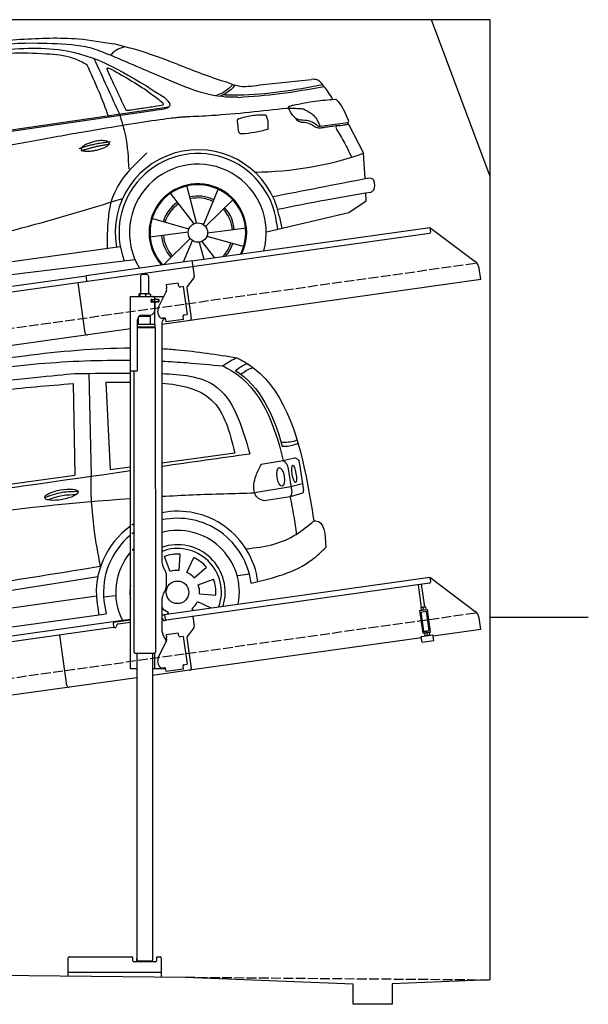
# Model space of a CAD drawing. Extents: x 524 to 6324, y 265 to 5290.
# Tile 3 of 3: x 3424 to 6324, y 265 to 5290. Entities that reach past the tile are written whole.
import ezdxf

# ---------------------------------------------------------------- set-up
doc = ezdxf.new("R2010")
doc.units = 0
doc.header["$LTSCALE"] = 10
doc.header["$MEASUREMENT"] = 0
doc.linetypes.add('GEN3', pattern=[6.25, 5, -1.25])
doc.layers.get('0').update_dxf_attribs({"linetype": 'CONTINUOUS'})
for name, color, linetype in [('3', 6, 'GEN3'), ('CAR', 1, 'CONTINUOUS'), ('SICHTBARE_KANTEN_DIN_', 7, 'CONTINUOUS')]:
    doc.layers.add(name, color=color, linetype=linetype)
doc.layers.add('AM_0', color=7, linetype='CONTINUOUS', lineweight=30)

# ---------------------------------------------------------------- blocks, each defined once
blk = doc.blocks.new('car_150_')
at = {"layer": 'CAR'}
for p, q in [((6993.7, 5277.2), (7129.2, 5288.8)), ((8349.8, 5065.2), (8614.8, 5095.9)), ((5703.5, 4603.8), (7806, 4931.3)), ((5748.6, 4619.9), (7887.1, 4949.3)), ((8659.8, 4857.1), (8801.1, 4877.5)), ((8805, 4869.2), (8883.2, 4720.4)), ((8891.2, 4589.9), (8883.2, 4720.4)), ((8033.2, 4358.3), (7982.9, 4548.5)), ((8143.1, 4534), (8068.7, 4350.5)), ((7897.5, 4510.1), (8019.3, 4353.9)), ((8079.5, 4340.6), (8219, 4479.2)), ((8810.7, 4417.6), (8898.1, 4478.2)), ((8898.1, 4478.2), (8895.6, 4518.3)), ((7994.7, 4327.2), (7804.9, 4378.7)), ((8391.6, 4316.2), (8810.7, 4417.6)), ((8455.6, 4397.8), (8469.1, 4334.6)), ((8286.5, 4333.3), (8090.4, 4305.9)), ((8442.3, 4361.7), (8446.4, 4329.7)), ((7795.4, 4285.5), (7991.5, 4312.9)), ((8002.4, 4278.2), (7867.9, 4144.6)), ((8087.2, 4291.6), (8277, 4240.1)), ((7646, 4233.7), (5761.2, 3956.2)), ((7969.2, 4159.6), (8013.2, 4268.3)), ((8048.7, 4260.5), (8071.6, 4173.8)), ((8127.2, 4182.1), (8062.7, 4264.8)), ((5689.3, 3904.2), (7721.3, 4169.7))]:
    blk.add_line(p, q, dxfattribs=at)
blk.add_circle((8041, 4309.4), 49.6, dxfattribs=at)
for centre, radius, start, end in [((8042.2, 4309.4), 422.7, 12.065, 190.707), ((8042.2, 4309.4), 403.4, 7.4461, 201.5292), ((8307.4, 6330.9), 1710.3, 270.6601, 289.6726), ((8041, 4309.4), 348.9, 345.0424, 211.6777), ((8041, 4309.4), 249, 334.6275, 221.995), ((8041, 4309.4), 244.1, 333.8517, 222.7626), ((8041, 4309.4), 186.2, 64.7762, 103.2667), ((8041, 4309.4), 176.5, 64.6018, 103.1816), ((8041, 4309.4), 186.2, 124.7762, 163.2667), ((8041, 4309.4), 176.5, 124.6018, 163.1816), ((8041, 4309.4), 176.5, 4.6018, 43.1816), ((8041, 4309.4), 186.2, 4.7762, 43.2667), ((8041, 4309.4), 186.2, 184.7762, 223.2667), ((8041, 4309.4), 176.5, 184.6018, 223.1816), ((8041, 4309.4), 176.5, 316.6896, 343.1816), ((8041, 4309.4), 186.2, 320.3371, 343.2667)]:
    blk.add_arc(centre, radius, start, end, dxfattribs=at)
for points, degree, knots in [([(7129.2, 5288.8), (7228.1, 5294.9), (7387.4, 5304.7), (7544.3, 5278.3), (7603.8, 5268.4)], 3, [0, 0, 0, 0, 296.050466, 476.332401, 476.332401, 476.332401, 476.332401]), ([(6590.3, 5194.3), (6790.1, 5231.4), (7055.2, 5280.6), (7323.2, 5267.8), (7389.2, 5264.7)], 3, [0, 0, 0, 0, 605.994997, 803.781644, 803.781644, 803.781644, 803.781644]), ([(7010.2, 5233), (7130.8, 5242.4), (7438, 5266.3), (7702.5, 5100), (7863.2, 4999)], 3, [0, 0, 0, 0, 355.261483, 904.814862, 904.814862, 904.814862, 904.814862]), ([(7389.2, 5264.7), (7420.8, 5260.7), (7486.1, 5252.6), (7547.1, 5227.9), (7578.6, 5215.1)], 3, [0, 0, 0, 0, 95.129403, 196.544102, 196.544102, 196.544102, 196.544102]), ([(7590.1, 5210.4), (7598.8, 5221.2), (7616.6, 5243), (7643.8, 5250.6), (7657.5, 5254.4)], 3, [0, 0, 0, 0, 40.483158, 82.304269, 82.304269, 82.304269, 82.304269]), ([(8191, 5074.7), (8107.9, 5098.3), (7930.3, 5167), (7746.4, 5237.4), (7603.8, 5268.4)], 3, [5.571538, 5.571538, 5.571538, 5.571538, 32.165526, 64.936902, 64.936902, 64.936902, 64.936902]), ([(7280.4, 5213.4), (7220.4, 5216.3), (7078, 5223.2), (6937, 5200.9), (6855.4, 5188)], 3, [0, 0, 0, 0, 179.578451, 426.729981, 426.729981, 426.729981, 426.729981]), ([(7469.5, 5159.8), (7450.1, 5170.8), (7392.1, 5203.7), (7325, 5209.6), (7280.4, 5213.4)], 3, [0, 0, 0, 0, 66.345015, 198.470892, 198.470892, 198.470892, 198.470892]), ([(8238.8, 5002.4), (8225.9, 5001.9), (8097.3, 4997.4), (7874.9, 5091.2), (7673.8, 5175.3), (7578.6, 5215.1)], 3, [0, 0, 0, 0, 38.601997, 385.248101, 697.121472, 697.121472, 697.121472, 697.121472]), ([(7582.2, 4896.4), (7565.7, 4939), (7531.3, 5028.2), (7490.7, 5114.7), (7469.5, 5159.8)], 3, [0, 0, 0, 0, 136.989327, 286.582756, 286.582756, 286.582756, 286.582756]), ([(7575.1, 5131.1), (7572.7, 5136.8), (7566.4, 5151.1), (7582.7, 5144.2), (7592.5, 5140)], 3, [0, 0, 0, 0, 14.214257, 36.026738, 36.026738, 36.026738, 36.026738]), ([(7668, 4935.3), (7650.2, 4969.8), (7620.8, 5036.6), (7588.5, 5099.8), (7575.1, 5131.1)], 3, [2.591518, 2.591518, 2.591518, 2.591518, 14.396583, 24.038621, 24.038621, 24.038621, 24.038621]), ([(7592.5, 5140), (7663.4, 5100.7), (7754.6, 5050.2), (7836.7, 4986.2), (7855.1, 4971.8)], 3, [0, 0, 0, 0, 242.296972, 312.074439, 312.074439, 312.074439, 312.074439]), ([(8659.2, 5083.2), (8653.8, 5087.2), (8640.8, 5096.8), (8624.4, 5096.2), (8614.8, 5095.9)], 3, [0, 0, 0, 0, 19.609343, 47.348199, 47.348199, 47.348199, 47.348199]), ([(8723.8, 4994.4), (8716.5, 5006.5), (8697.8, 5038.1), (8673.9, 5066), (8659.2, 5083.2)], 3, [0, 0, 0, 0, 42.278278, 110.016544, 110.016544, 110.016544, 110.016544]), ([(8213.4, 5067), (8204.8, 5057.5), (8180.8, 5030.7), (8147.4, 5016.7), (8125.8, 5007.6)], 3, [0, 0, 0, 0, 37.936628, 106.922734, 106.922734, 106.922734, 106.922734]), ([(8224.6, 5063.8), (8219.5, 5057.3), (8207.5, 5042.1), (8182.3, 5022), (8161, 5011.9), (8149.7, 5006.6)], 3, [0, 0, 0, 0, 24.71914, 58.083873, 95.394075, 95.394075, 95.394075, 95.394075]), ([(8163.6, 5014.3), (8190.3, 5013.8), (8360.5, 5010.7), (8528.5, 5042.5), (8670.3, 5069.3)], 3, [0, 0, 0, 0, 79.824219, 510.28314, 510.28314, 510.28314, 510.28314]), ([(8191, 5074.7), (8205.8, 5069.3), (8256.7, 5050.7), (8311.1, 5059.2), (8349.8, 5065.2)], 3, [0, 0, 0, 0, 46.804205, 160.961784, 160.961784, 160.961784, 160.961784]), ([(8240.9, 5001), (8312.1, 5006.7), (8458.8, 5018.5), (8603.3, 5046.3), (8677.8, 5060.7)], 3, [0, 0, 0, 0, 213.973217, 441.202015, 441.202015, 441.202015, 441.202015]), ([(7806, 4931.3), (7851.9, 4937.1), (7921.3, 4946), (7877.9, 4985.6), (7863.2, 4999)], 3, [0, 0, 0, 0, 93.644646, 141.842533, 141.842533, 141.842533, 141.842533]), ([(8521.1, 4963.5), (8558.7, 4971.4), (8629.4, 4986.3), (8701.3, 4992.4), (8734.9, 4995.3)], 3, [0, 0, 0, 0, 115.283952, 216.335245, 216.335245, 216.335245, 216.335245]), ([(8734.9, 4995.3), (8735.5, 4995.3), (8742.3, 4994.7), (8774, 4959.5), (8789.9, 4921.4), (8803.6, 4888.9)], 3, [0, 0, 0, 0, 1.734697, 20.495648, 128.700618, 128.700618, 128.700618, 128.700618]), ([(7690.7, 4930.9), (7682.9, 4929), (7673.3, 4926.7), (7668.9, 4934), (7668, 4935.3)], 3, [0, 0, 0, 0, 20.033107, 24.561149, 24.561149, 24.561149, 24.561149]), ([(7827.4, 4952.7), (7804.1, 4948.8), (7758.6, 4941.2), (7712.9, 4934.3), (7690.7, 4930.9)], 3, [0, 0, 0, 0, 70.948783, 138.444185, 138.444185, 138.444185, 138.444185]), ([(7855.1, 4971.8), (7856.9, 4969.4), (7866.6, 4956.8), (7844.9, 4954.5), (7827.4, 4952.7)], 3, [0, 0, 0, 0, 8.218705, 42.579443, 42.579443, 42.579443, 42.579443]), ([(8489.1, 4946.9), (8362.2, 4931.3), (8192.7, 4910.5), (8022.3, 4901.3), (7979.4, 4899)], 3, [0, 0, 0, 0, 383.276615, 511.9713, 511.9713, 511.9713, 511.9713]), ([(8499.4, 4953.2), (8499.6, 4954.1), (8500.1, 4956.8), (8502.7, 4957.8), (8504.4, 4958.4)], 3, [0, 0, 0, 0, 2.821477, 7.666518, 7.666518, 7.666518, 7.666518]), ([(8514.3, 4920.1), (8507.6, 4929.7), (8500.3, 4940.1), (8499.5, 4952.2), (8499.4, 4953.2)], 3, [0, 0, 0, 0, 33.566473, 36.446484, 36.446484, 36.446484, 36.446484]), ([(8504.4, 4958.4), (8507.8, 4959.8), (8513.2, 4962), (8519, 4963.1), (8521.1, 4963.5)], 3, [0, 0, 0, 0, 10.993467, 17.505662, 17.505662, 17.505662, 17.505662]), ([(8578.5, 4942.4), (8595.8, 4933.8), (8633.1, 4915.4), (8650.5, 4877.5), (8659.8, 4857.1)], 3, [0, 0, 0, 0, 56.143574, 121.02194, 121.02194, 121.02194, 121.02194]), ([(7687.8, 4631.1), (7684.2, 4688.1), (7678.4, 4781.5), (7650.4, 4870.6), (7639.4, 4905.3)], 3, [0, 0, 0, 0, 170.454794, 279.374153, 279.374153, 279.374153, 279.374153]), ([(8245.8, 4892.2), (8242.8, 4891.2), (8235.4, 4888.9), (8236.5, 4880.8), (8237.1, 4876.1)], 3, [0, 0, 0, 0, 8.69426, 20.870259, 20.870259, 20.870259, 20.870259]), ([(8244.9, 4892.1), (8266.5, 4899), (8311.3, 4913.4), (8358.3, 4912.8), (8382.6, 4912.4)], 3, [0, 0, 0, 0, 67.706114, 140.005181, 140.005181, 140.005181, 140.005181]), ([(8382.6, 4912.4), (8386.9, 4901.5), (8396, 4877.8), (8394.2, 4852.5), (8393.3, 4838.9)], 3, [0, 0, 0, 0, 34.900949, 75.090232, 75.090232, 75.090232, 75.090232]), ([(8645.2, 4860.1), (8634.4, 4868.9), (8603, 4892.4), (8542.9, 4879.7), (8521, 4910.7), (8514.3, 4920.1)], 3, [0.658544, 0.658544, 0.658544, 0.658544, 4.748765, 12.290755, 15.589596, 15.589596, 15.589596, 15.589596]), ([(8581.1, 4874.9), (8574.1, 4874.8), (8553.6, 4874.6), (8539.3, 4890.4), (8529.9, 4900.7)], 3, [0, 0, 0, 0, 20.376363, 59.606847, 59.606847, 59.606847, 59.606847]), ([(8629.7, 4855.7), (8623.1, 4860), (8608.2, 4869.6), (8590.8, 4873), (8581.1, 4874.9)], 3, [0, 0, 0, 0, 23.382166, 52.652276, 52.652276, 52.652276, 52.652276]), ([(8803.6, 4888.9), (8804.6, 4886.7), (8806.7, 4882.3), (8803, 4879.1), (8801.1, 4877.5)], 3, [0, 0, 0, 0, 6.560892, 13.117252, 13.117252, 13.117252, 13.117252]), ([(8260.3, 4814.7), (8256.8, 4815.3), (8246, 4817.1), (8244, 4829), (8242.7, 4837)], 3, [0, 0, 0, 0, 9.934216, 31.059147, 31.059147, 31.059147, 31.059147]), ([(8393.3, 4838.9), (8371.3, 4832.7), (8327.5, 4820.2), (8282.1, 4816.4), (8259.4, 4814.5)], 3, [0, 0, 0, 0, 68.25117, 136.398239, 136.398239, 136.398239, 136.398239]), ([(8664.2, 4847.7), (8660, 4847.2), (8647.9, 4845.9), (8636.9, 4851.8), (8629.7, 4855.7)], 3, [0, 0, 0, 0, 12.334473, 36.077303, 36.077303, 36.077303, 36.077303]), ([(8645.2, 4860.1), (8647, 4858.9), (8651.5, 4856.3), (8656.7, 4856.7), (8659.8, 4857.1)], 3, [0.11133, 0.11133, 0.11133, 0.11133, 0.733961, 1.64284, 1.64284, 1.64284, 1.64284]), ([(8752.5, 4860.5), (8727.9, 4857.2), (8698.8, 4853.2), (8669.8, 4848.6), (8664.2, 4847.7)], 3, [0, 0, 0, 0, 7.10149, 8.807008, 8.807008, 8.807008, 8.807008]), ([(8759.3, 4861.5), (8751.5, 4860.6), (8734.7, 4858.6), (8743.2, 4843.3), (8747.8, 4835.1)], 3, [0, 0, 0, 0, 18.78232, 40.52492, 40.52492, 40.52492, 40.52492]), ([(8747.8, 4835.1), (8762.5, 4811.6), (8789.4, 4768.5), (8811, 4722.5), (8820.8, 4701.6)], 3, [0, 0, 0, 0, 83.27798, 152.299671, 152.299671, 152.299671, 152.299671]), ([(8757.3, 4861.2), (8766.9, 4862.5), (8782.9, 4864.6), (8798.7, 4867.9), (8805, 4869.2)], 3, [0, 0, 0, 0, 29.138804, 48.348385, 48.348385, 48.348385, 48.348385]), ([(7442.5, 4729.7), (7440.4, 4737.7), (7458.8, 4757), (7537.7, 4789), (7634.5, 4769.9), (7553.7, 4725.9), (7469.8, 4714.2), (7444.6, 4721.7), (7442.5, 4729.7)], 5, [0, 0, 0, 0, 0, 0, 0.300106, 0.500106, 0.700106, 1, 1, 1, 1, 1, 1]), ([(7581.1, 4224.1), (7579.8, 4324.9), (7577.1, 4516.8), (7713.1, 4650.8), (7777.7, 4714.5)], 3, [0, 0, 0, 0, 288.299349, 549.189347, 549.189347, 549.189347, 549.189347]), ([(8935.7, 4582.7), (8934.4, 4584.7), (8925.5, 4598.3), (8907, 4593.8), (8891.2, 4589.9)], 3, [0, 0, 0, 0, 6.947087, 47.332504, 47.332504, 47.332504, 47.332504]), ([(8922.6, 4523), (8927.9, 4526.8), (8946.9, 4540.2), (8940.4, 4564.9), (8935.7, 4582.7)], 3, [0, 0, 0, 0, 18.607322, 66.126339, 66.126339, 66.126339, 66.126339]), ([(8446.2, 4431.7), (8528.5, 4449), (8686.8, 4482.3), (8846.1, 4509.8), (8922.6, 4523)], 3, [0, 0, 0, 0, 252.396589, 485.064773, 485.064773, 485.064773, 485.064773]), ([(7654.8, 4478.5), (7470.6, 4420.5), (6844.5, 4223.3), (6193.7, 4129.8), (5734.4, 4063.7)], 3, [0, 0, 0, 0, 579.00444, 1967.110779, 1967.110779, 1967.110779, 1967.110779])]:
    blk.add_open_spline(points, degree=degree, knots=knots, dxfattribs=at)
for points, degree in [([(7639.4, 4905.3), (7594.8, 5000.9), (7550.3, 5096.5), (7505.7, 5192.1)], 3), ([(8578.5, 4942.4), (8576.8, 4945.2), (8489.1, 4946.9)], 2), ([(7979.4, 4899), (7725, 4888.3), (5338.8, 4399.4)], 2), ([(8237.1, 4876.1), (8239, 4863.1), (8240.8, 4850), (8242.7, 4837)], 3), ([(8805, 4869.2), (8803.7, 4871.9), (8802.4, 4874.7), (8801.1, 4877.5)], 3), ([(7432.9, 4733.6), (7502, 4760.2), (7591.2, 4770)], 2), ([(7441.9, 4722), (7513, 4747.3), (7590.2, 4757.9)], 2), ([(8891.2, 4589.9), (8734.4, 4558.1), (8577.5, 4526.3), (8420.6, 4494.5)], 3)]:
    blk.add_open_spline(points, degree=degree, dxfattribs=at)
blk = doc.blocks.new('CAR_EG')
at = {"layer": 'CAR'}
for p, q in [((34639.7, 2740.1), (34652.1, 2215)), ((34559.8, 2688), (34567.6, 2220.6)), ((34726.8, 2694.7), (34748.7, 2249.2)), ((35011.8, 2284.1), (35385, 2333.6)), ((34748.7, 2249.2), (34851.8, 2262.9)), ((35518.8, 2275.9), (35630.7, 2294.7)), ((35630.7, 2294.7), (35688.5, 2309)), ((35655.1, 2262.7), (35674.7, 2133.9)), ((35714.1, 2277.1), (35734.7, 2143.7)), ((33852.2, 2120.1), (34567.6, 2220.6)), ((35729.9, 2176.6), (35670.5, 2160.2)), ((35670.5, 2160.2), (35485.3, 2130)), ((35729.3, 2128.1), (35666.2, 2110)), ((35666.2, 2110), (35534.7, 2089.5)), ((35100, 1734.4), (35105.8, 1817.4)), ((35053.8, 1727.9), (35025.3, 1806.1)), ((35139.6, 1724.2), (35174.8, 1799.6)), ((35176.9, 1696.1), (35239.7, 1750.7)), ((35399.1, 1708.7), (35459.1, 1717.1)), ((35197.6, 1660.9), (35275.8, 1689.3)), ((34980.2, 1630.3), (34978.9, 1630.4)), ((35204.1, 1614.6), (35287.1, 1608.8)), ((32765, 1337.2), (34678.2, 1603.8)), ((34680.4, 1576.3), (34691.1, 1507.2)), ((34716.5, 1598.7), (34776.5, 1607.1)), ((34716.8, 1579.5), (34728.2, 1512.2)), ((35193.9, 1575), (35262.7, 1542.9)), ((32742.6, 1242.5), (34728.2, 1512.2)), ((35044.7, 1520.8), (35040.5, 1511.7)), ((35165.8, 1537.8), (35172.3, 1530.2))]:
    blk.add_line(p, q, dxfattribs=at)
blk.add_circle((35092.2, 1622.5), 57.7, dxfattribs=at)
for centre, radius, start, end in [((35091.7, 1622.4), 413.9, 7.4502, 101.132), ((35091.7, 1622.4), 413.9, 122.5773, 124.0774), ((35092.1, 1622.5), 377.8, 6.9984, 102.2781), ((35091.7, 1622.4), 413.9, 125.4253, 186.406), ((35092.1, 1622.5), 377.8, 129.5051, 186.5391), ((35092.1, 1622.5), 377.8, 126.2281, 127.9499), ((35092.2, 1622.5), 315.6, 349.0523, 104.7507), ((35092.2, 1622.5), 242.9, 343.0405, 109.3227), ((35092.2, 1622.5), 315.6, 139.5971, 206.9477), ((35092.2, 1622.5), 315.6, 135.0283, 137.4054), ((35092.2, 1622.5), 223.8, 340.7386, 111.0496), ((35092.2, 1622.5), 195.4, 86, 110), ((35092.2, 1622.5), 195.4, 41, 65), ((35092.2, 1622.5), 112.2, 86, 110), ((35092.2, 1622.5), 112.2, 41, 65), ((35092.2, 1622.5), 112.2, 356, 20), ((35092.2, 1622.5), 195.4, 356, 20), ((35092.2, 1622.5), 242.9, 171.7421, 188.2579), ((35092.2, 1622.5), 112.2, 311, 335), ((35092.2, 1622.5), 112.2, 224.2663, 245)]:
    blk.add_arc(centre, radius, start, end, dxfattribs=at)
for centre, major_axis, ratio in [((35686.7, 2227.1), (-7.2, 44.5), 0.21161), ((35618.1, 2211.7), (-7.7, 47.6), 0.380274), ((34499.5, 2120.6), (-85, -15.3), 0.28676)]:
    blk.add_ellipse(centre, major_axis=major_axis, ratio=ratio, dxfattribs=at)
for points, knots in [([(33596.2, 2718.6), (33833.8, 2759.2), (34248.6, 2830.2), (34671.7, 2869.7), (34851.8, 2870.2)], [0, 0, 0, 0, 724.09838, 1264.268143, 1264.268143, 1264.268143, 1264.268143]), ([(35011.8, 2866.1), (35038.1, 2864.7), (35166.1, 2855.5), (35293.3, 2835.6), (35394.4, 2819.7)], [1424.465745, 1424.465745, 1424.465745, 1424.465745, 1503.595542, 1810.064944, 1810.064944, 1810.064944, 1810.064944]), ([(35321.7, 2778.2), (35342.8, 2792.7), (35366, 2808.7), (35392, 2818.8), (35394.4, 2819.7)], [0, 0, 0, 0, 76.349046, 83.782466, 83.782466, 83.782466, 83.782466]), ([(35394.4, 2819.7), (35413.4, 2809.6), (35623.4, 2697.4), (35727.5, 2349.6), (35775.9, 2061.2), (35787.3, 1987)], [0, 0, 0, 0, 64.276315, 710.727442, 938.589682, 938.589682, 938.589682, 938.589682]), ([(33641.3, 2687.7), (33888.6, 2727.9), (34289.4, 2793.1), (34696.2, 2808.8), (34851.8, 2807)], [0, 0, 0, 0, 750.99467, 1217.35525, 1217.35525, 1217.35525, 1217.35525]), ([(35011.8, 2802.3), (35054.1, 2800.3), (35157.6, 2794), (35260.7, 2784.1), (35321.7, 2778.2)], [1377.255793, 1377.255793, 1377.255793, 1377.255793, 1504.323614, 1688.05271, 1688.05271, 1688.05271, 1688.05271]), ([(35321.7, 2778.2), (35336.3, 2770.8), (35510.1, 2682.4), (35587.5, 2480.4), (35630.7, 2294.7)], [0, 0, 0, 0, 48.860332, 582.287096, 582.287096, 582.287096, 582.287096]), ([(35387.3, 2755), (35405.2, 2768.5), (35425, 2782.3), (35447.9, 2789.2), (35447.9, 2789.2)], [11.054346, 11.054346, 11.054346, 11.054346, 77.145156, 82.826799, 82.826799, 82.826799, 82.826799]), ([(35415.1, 2735.6), (35432.4, 2748.6), (35451.7, 2761.7), (35473.8, 2768.4), (35477.3, 2769.4)], [13.409392, 13.409392, 13.409392, 13.409392, 77.145156, 82.826799, 82.826799, 82.826799, 82.826799]), ([(33203.6, 2456.4), (33274.2, 2503.5), (33505.2, 2604.9), (34003.4, 2687.4), (34469.5, 2730.1), (34567.3, 2738.8)], [0, 0, 0, 0, 57.768711, 889.406275, 1467.79431, 1467.79431, 1467.79431, 1467.79431]), ([(35011.8, 2738.7), (35109.5, 2735.6), (35350.5, 2712.4), (35419.6, 2471.8), (35460.3, 2330)], [442.147822, 442.147822, 442.147822, 442.147822, 716.95363, 1111.278446, 1111.278446, 1111.278446, 1111.278446]), ([(33855.2, 2598.7), (33961.7, 2617.6), (34195, 2659.1), (34431.3, 2677.8), (34559.8, 2688)], [0, 0, 0, 0, 324.185882, 710.565468, 710.565468, 710.565468, 710.565468]), ([(35011.8, 2690), (35108.9, 2682.3), (35306.7, 2639.4), (35358.1, 2438.7), (35385, 2333.6)], [277.078801, 277.078801, 277.078801, 277.078801, 547.768352, 845.442932, 845.442932, 845.442932, 845.442932]), ([(35620, 2390.1), (35643.9, 2386.1), (35679.3, 2392.1), (35696.9, 2398.4), (35700.1, 2401.6)], [16.339016, 16.339016, 16.339016, 16.339016, 83.836398, 97.62384, 97.62384, 97.62384, 97.62384]), ([(35626.2, 2367.7), (35650.3, 2368), (35676.3, 2369.6), (35702.4, 2381.4), (35706.2, 2383.7)], [14.612863, 14.612863, 14.612863, 14.612863, 83.836398, 97.62384, 97.62384, 97.62384, 97.62384]), ([(35534.7, 2089.5), (35521, 2094.1), (35499.1, 2101.5), (35473.5, 2149.2), (35486.8, 2212.3), (35509.3, 2257.1), (35518.8, 2275.9)], [0, 0, 0, 0, 41.338963, 66.388398, 154.515785, 218.271425, 218.271425, 218.271425, 218.271425]), ([(35630.7, 2294.7), (35634.1, 2292.5), (35645.7, 2285.2), (35651.1, 2272.1), (35654.9, 2263)], [0, 0, 0, 0, 11.938041, 40.636138, 40.636138, 40.636138, 40.636138]), ([(35688.3, 2309.2), (35693.6, 2308.1), (35709.1, 2304.7), (35712.1, 2288.1), (35714.1, 2277.1)], [0, 0, 0, 0, 15.105317, 44.64506, 44.64506, 44.64506, 44.64506]), ([(34653.8, 2086.3), (34652.7, 2107), (34650.4, 2149.9), (34651.5, 2192.8), (34652.1, 2215)], [0, 0, 0, 0, 62.134738, 128.77888, 128.77888, 128.77888, 128.77888]), ([(34414.7, 2105.9), (34444.4, 2117), (34498.7, 2137.2), (34556.5, 2137.7), (34582.7, 2138)], [0, 0, 0, 0, 94.349912, 172.189199, 172.189199, 172.189199, 172.189199]), ([(34429.5, 2094.8), (34454.7, 2104.1), (34502, 2120.2), (34552, 2121.5), (34575.3, 2121.7)], [14.4466, 14.4466, 14.4466, 14.4466, 94.349912, 163.782287, 163.782287, 163.782287, 163.782287]), ([(35011.8, 2112.5), (35064.7, 2115.5), (35222.4, 2123.3), (35380.3, 2127.3), (35485.3, 2130)], [2373.184352, 2373.184352, 2373.184352, 2373.184352, 2532.063256, 2847.072184, 2847.072184, 2847.072184, 2847.072184]), ([(35666.2, 2110), (35669, 2112.8), (35675.5, 2119.3), (35675, 2128.6), (35674.7, 2133.9)], [0, 0, 0, 0, 11.437525, 26.438325, 26.438325, 26.438325, 26.438325]), ([(35729.9, 2128.6), (35731.5, 2130.3), (35735.3, 2134.4), (35735, 2140), (35734.8, 2143.3)], [0, 0, 0, 0, 6.733157, 16.071322, 16.071322, 16.071322, 16.071322]), ([(32657.7, 1810.8), (32801.3, 1833.7), (33529.6, 1949.8), (34261.4, 2059.7), (34851.8, 2102.1)], [0, 0, 0, 0, 436.512598, 2212.794207, 2212.794207, 2212.794207, 2212.794207]), ([(34699.2, 1755.6), (34687.1, 1818.8), (34666.1, 1928.2), (34657.5, 2039.3), (34653.8, 2086.3)], [0, 0, 0, 0, 192.694408, 334.004566, 334.004566, 334.004566, 334.004566]), ([(35666.2, 2110), (35672.7, 2076.7), (35685, 2013.1), (35693.7, 1949), (35697.9, 1918.4)], [0, 0, 0, 0, 101.656984, 194.273962, 194.273962, 194.273962, 194.273962]), ([(35441.3, 1844.4), (35489, 1850), (35578.3, 1860.3), (35697.6, 1911.2), (35758.5, 1962.6), (35787.2, 1987)], [0, 0, 0, 0, 143.496133, 268.98521, 381.663458, 381.663458, 381.663458, 381.663458]), ([(35787.2, 1987), (35790.1, 1987.2), (35842.2, 1991.7), (35845.3, 1919.7), (35848.1, 1851.6)], [0, 0, 0, 0, 8.375582, 154.052329, 154.052329, 154.052329, 154.052329]), ([(35467.1, 1668.5), (35579.2, 1695.7), (35722.4, 1730.4), (35825.7, 1830), (35848.1, 1851.6)], [0, 0, 0, 0, 334.651477, 427.31153, 427.31153, 427.31153, 427.31153]), ([(32711.4, 1460.7), (32972.1, 1496.8), (33450.2, 1562.9), (34112.9, 1660.8), (34514.4, 1725.8), (34699.2, 1755.6)], [0, 0, 0, 0, 789.48509, 1447.853915, 2009.615295, 2009.615295, 2009.615295, 2009.615295]), ([(32738.3, 1414.9), (32999, 1451), (33477.1, 1517.1), (34126.3, 1613), (34514.4, 1675.6), (34685.8, 1703.3)], [0, 0, 0, 0, 789.48509, 1447.853915, 1968.782349, 1968.782349, 1968.782349, 1968.782349])]:
    blk.add_open_spline(points, degree=3, knots=knots, dxfattribs=at)
for points in [[(34567.3, 2738.8), (34660.7, 2740.2), (34754.2, 2741.5), (34851.8, 2741.2)], [(35387.3, 2755), (35513.1, 2675.3), (35581.5, 2528.6), (35626.2, 2367.7)], [(34726.8, 2694.7), (34767.9, 2695), (34809.1, 2695.3), (34851.8, 2695.1)], [(35011.8, 2266.3), (35161.3, 2287.5), (35310.8, 2308.7), (35460.3, 2330)], [(32710, 1939.3), (33423.9, 2040.7), (34137.9, 2142.1), (34851.8, 2243.5)]]:
    blk.add_open_spline(points, degree=3, dxfattribs=at)

msp = doc.modelspace()

# ---------------------------------------------------------------- linework, layer by layer
for p, q in [((5824.1, 5290), (524.1, 5290)), ((5824.1, 4490), (5524.1, 5290)), ((5824.1, 390), (5824.1, 5290)), ((4302.6, 4059.4), (5515.7, 4229.9)), ((5515.7, 4229.9), (5519.2, 4205.1)), ((5515.7, 4229.9), (5747.6, 4055.1)), ((5514.9, 4199.5), (4303.8, 4029.3)), ((3762.8, 3984.5), (4302.5, 4060.4)), ((4303.8, 4029.3), (3770.1, 3954.3)), ((4302.5, 4060.4), (4306.8, 4029.7)), ((4306.8, 4029.7), (4313.9, 3979.3)), ((5775.3, 3963.4), (5767.1, 4022.1)), ((1284.1, 3635.2), (3762.9, 3983.6)), ((3766.7, 3956.8), (3762.8, 3984.5)), ((4040.8, 3980.6), (4040.8, 3890.6)), ((4050.8, 3990.6), (4070.8, 3990.6)), ((4080.8, 3980.6), (4080.8, 3890.6)), ((4312, 3971.9), (4278.6, 3927.7)), ((3770.1, 3954.3), (1284.1, 3604.9)), ((3758.7, 3690.1), (3722.5, 3947.6)), ((5775.3, 3963.4), (4148.8, 3734.8)), ((4170.7, 3937.9), (4233.1, 3946.6)), ((4170.7, 3937.9), (4173, 3922)), ((4173.6, 3917.8), (4173, 3922)), ((4235.4, 3930.8), (4233.1, 3946.6)), ((4235.4, 3930.8), (4235.5, 3929.8)), ((4241.1, 3925.6), (4242.1, 3925.7)), ((4258, 3927.9), (4242.1, 3925.7)), ((4258, 3927.9), (4278, 3785.3)), ((4276.7, 3920.3), (4298.4, 3766)), ((3988.8, 3877.6), (4160.2, 3877.6)), ((3988.8, 3497.6), (3988.8, 3877.6)), ((4030.9, 3888.2), (4030.9, 3877.6)), ((4051.6, 3890.6), (4033.6, 3890.6)), ((4036.6, 3888.2), (4036.6, 3877.6)), ((4078.6, 3890.6), (4051.6, 3890.6)), ((4066.5, 3888.2), (4066.5, 3877.6)), ((4088.3, 3890.6), (4078.6, 3890.6)), ((4090.7, 3888.2), (4090.7, 3877.6)), ((4113.8, 3862.1), (4113.8, 3877.6)), ((4132.6, 3823.5), (4170.1, 3897.1)), ((4097.5, 3861.6), (4093.8, 3861.6)), ((4131.8, 3849.6), (4093.9, 3849.6)), ((4094.8, 3851.8), (4094.8, 3859)), ((4097.5, 3861.6), (4109.8, 3861.6)), ((4109.8, 3849.1), (4097.5, 3849.1)), ((4097.8, 3861.6), (4097.8, 3849.6)), ((4111.8, 3861.6), (4109.8, 3861.6)), ((4111.8, 3861.6), (4112.8, 3861.6)), ((4112.8, 3867.6), (4112.8, 3864.6)), ((4113.5, 3861.6), (4112.8, 3861.6)), ((4112.8, 3849.6), (4112.8, 3861.6)), ((4112.8, 3846.1), (4112.8, 3807.6)), ((4131.1, 3861.6), (4113.5, 3861.6)), ((4132.8, 3862.1), (4113.8, 3862.1)), ((4113.8, 3734.7), (4113.8, 3849.1)), ((4132.8, 3849.1), (4113.8, 3849.1)), ((4131.1, 3861.6), (4131.8, 3861.6)), ((4131.8, 3849.6), (4131.8, 3861.6)), ((4133.8, 3861.1), (4133.8, 3850.1)), ((4090.8, 3774.6), (4030.8, 3773.9)), ((4030.8, 3734.7), (4030.8, 3773.9)), ((4042.8, 3774), (4042.8, 3781.6)), ((4049.8, 3782.6), (4087.8, 3782.6)), ((4078.8, 3774.5), (4078.8, 3782.6)), ((4090.8, 3734.6), (4090.8, 3774.6)), ((4131.9, 3783), (4129.1, 3802.8)), ((4256.9, 3777.3), (4257.1, 3776.3)), ((4259.3, 3760.5), (4257.1, 3776.3)), ((4262.2, 3783.1), (4261.2, 3783)), ((4262.2, 3783.1), (4278, 3785.3)), ((4024.8, 3500.6), (4024.8, 3757.6)), ((4115.8, 3734.6), (4024.8, 3734.6)), ((4115.8, 3721.4), (4024.8, 3721.4)), ((4112.8, 3719.6), (4024.8, 3719.6)), ((4112.8, 3719.6), (4115.8, 3721.4)), ((4112.8, 3719.6), (4115.8, 3717.9)), ((4113.8, 3719.1), (4113.8, 3720.2)), ((4115.8, 3721.4), (4115.8, 3734.6)), ((4148.8, 3742.6), (4148.8, 2534.3)), ((4162.4, 3767.1), (4154.5, 3765.9)), ((4168.1, 3762.8), (4170.2, 3747.9)), ((4259.3, 3760.5), (4170.2, 3747.9)), ((3988.8, 3712.4), (1284.1, 3332.2)), ((4115.8, 3717.9), (4024.8, 3717.9)), ((4115.8, 3717.9), (4115.9, 2072.6)), ((3988.8, 1977.6), (3988.8, 3497.6)), ((3988.8, 3497.6), (4021.8, 3497.6)), ((4005.8, 3497.6), (4005.9, 2072.6)), ((4162.2, 2484.3), (4168.5, 2473.4)), ((4148.8, 2252.8), (5515.7, 2444.9)), ((4171.8, 2460.9), (4171.8, 2394.3)), ((5514.9, 2414.5), (4173.1, 2225.9)), ((5516.8, 2437), (5515.7, 2444.9)), ((5515.7, 2444.9), (5747.6, 2270.1)), ((5516.8, 2437), (5519.2, 2420.1)), ((4168.5, 2381.8), (4162.2, 2371)), ((5473.7, 2290.9), (5457.5, 2406.4)), ((5489.6, 2293.1), (5473.3, 2408.6)), ((4148.8, 2321), (4148.8, 2184.7)), ((5463.9, 2274.5), (5503.5, 2280.1)), ((5463.9, 2274.5), (5480.2, 2158.7)), ((5465, 2266.6), (5504.6, 2272.2)), ((5470.5, 2290.4), (5469.8, 2289.9)), ((5469.8, 2289.9), (5471.8, 2276.1)), ((5492.8, 2293.5), (5470.5, 2290.4)), ((5485.4, 2168.5), (5471.5, 2267.5)), ((5472.6, 2275.7), (5471.8, 2276.1)), ((5483.5, 2278.8), (5481.9, 2290.5)), ((5492.8, 2293.5), (5493.6, 2293.2)), ((5493.6, 2293.2), (5495.5, 2279.4)), ((5494.8, 2278.9), (5495.5, 2279.4)), ((5512.1, 2172.2), (5498.1, 2271.3)), ((5519.8, 2164.2), (5503.5, 2280.1)), ((1284.1, 1850.2), (3901.6, 2218)), ((3901.6, 2218), (3988.8, 2230.3)), ((3901.6, 2218), (3902.7, 2210.1)), ((3988.8, 2226.3), (3902.1, 2214.1)), ((3925.9, 2206.3), (3988.8, 2215.2)), ((4164.5, 2251), (4148.8, 2248.8)), ((4155.1, 2228.4), (4155.2, 2227.4)), ((4160.9, 2223.2), (4165.8, 2223.9)), ((4167.5, 2230.2), (4164, 2254.9)), ((4306.8, 2244.7), (4313.9, 2194.3)), ((5775.3, 2178.4), (5767.1, 2237.1)), ((5824.1, 2240), (6324.1, 2240)), ((3900.8, 2187.6), (1284.1, 1819.9)), ((3905, 2193.3), (3902.7, 2210.1)), ((3908.3, 2187.7), (3913.3, 2188.4)), ((3917.6, 2194), (3917.4, 2195)), ((4170.7, 2152.9), (4233.1, 2161.6)), ((4235.4, 2145.8), (4233.1, 2161.6)), ((4312, 2186.9), (4278.6, 2142.7)), ((5479.1, 2166.6), (5518.7, 2172.2)), ((5480.2, 2158.7), (5519.8, 2164.2)), ((5485.4, 2168.5), (5512.1, 2172.2)), ((5491, 2168.3), (5490.8, 2169.3)), ((5506.8, 2170.5), (5506.7, 2171.5)), ((5511.1, 2163), (5511.9, 2162.7)), ((5511.9, 2162.7), (5513.9, 2148.9)), ((5775.3, 2178.4), (5532.7, 2144.3)), ((3664.6, 1891.9), (3628.5, 2149.4)), ((3664.6, 1891.9), (3628.5, 2149.4)), ((4132.6, 2038.5), (4170.1, 2112.1)), ((4162.2, 2134.7), (4172.2, 2117.3)), ((4170.7, 2152.9), (4173, 2137)), ((4173.6, 2132.8), (4173, 2137)), ((4235.4, 2145.8), (4235.5, 2144.8)), ((4241.1, 2140.6), (4242.1, 2140.7)), ((4258, 2142.9), (4242.1, 2140.7)), ((4258, 2142.9), (4278, 2000.3)), ((4276.7, 2135.3), (4298.4, 1981)), ((5473.3, 2136), (4289.9, 1969.7)), ((5472.3, 2142.6), (5531.8, 2151)), ((5476.5, 2112.9), (5472.3, 2142.6)), ((5476.5, 2112.9), (5535.9, 2121.3)), ((5488.8, 2159.9), (5488.2, 2159.4)), ((5488.2, 2159.4), (5490.1, 2145.6)), ((5490.9, 2145.2), (5490.1, 2145.6)), ((5500.2, 2160), (5501.8, 2148.3)), ((5513.2, 2148.4), (5513.9, 2148.9)), ((5535.9, 2121.3), (5531.8, 2151)), ((4005.9, 2072.6), (4005.9, 2061.6)), ((4012.9, 2054.6), (4005.9, 2061.6)), ((4108.9, 2054.6), (4115.9, 2061.6)), ((4115.9, 2072.6), (4115.9, 2061.6)), ((4108.9, 2054.6), (4012.9, 2054.6)), ((4020.9, 2054.6), (4021, 488.6)), ((4100.9, 2054.6), (4101, 488.6)), ((4113.8, 1977.6), (4113.8, 2059.6)), ((4131.9, 1998), (4129.1, 2017.8)), ((4020.9, 1977.6), (3988.8, 1977.6)), ((4168.1, 1977.6), (4100.9, 1977.6)), ((4289.9, 1969.7), (4100.9, 1943.1)), ((4162.4, 1982.1), (4154.5, 1980.9)), ((4168.1, 1977.8), (4170.2, 1962.9)), ((4259.3, 1975.5), (4170.2, 1962.9)), ((4256.9, 1992.3), (4257.1, 1991.3)), ((4259.3, 1975.5), (4257.1, 1991.3)), ((4262.2, 1998.1), (4261.2, 1998)), ((4262.2, 1998.1), (4278, 2000.3)), ((4020.9, 1931.9), (1284.1, 1547.2)), ((3671, 409.7), (3671, 502.6)), ((3676, 507.6), (3996, 507.6)), ((4001, 487.6), (4001, 502.6)), ((4121, 502.6), (4121, 487.6)), ((4126, 507.6), (4141, 507.6)), ((4146, 502.6), (4146, 405.2)), ((4116, 482.6), (4006, 482.6)), ((4021, 488.6), (4021, 499.6)), ((4022, 487.6), (4021, 488.6)), ((4022, 487.6), (4100, 487.6)), ((4035, 487.6), (4035, 482.6)), ((4087, 487.6), (4087, 482.6)), ((4100, 487.6), (4101, 488.6)), ((524.1, 440), (4269.1, 404)), ((4146, 427.6), (3671, 427.6)), ((4269.1, 404), (5124.1, 369.9)), ((5124.1, 265), (5124.1, 369.9)), ((5824.1, 390), (5323.6, 369.9)), ((5323.6, 369.9), (5324.1, 265)), ((5324.1, 265), (5124.1, 265))]:
    msp.add_line(p, q)
for points in [[(4168.1, 3762.8, 0), (4168.1, 3762.8, 0), (4168.1, 3762.8, 0), (4168.1, 3762.8, 0), (4168.1, 3762.8, 0), (4168.1, 3762.8, 0), (4168.1, 3762.8, 0), (4168.1, 3762.9, 0), (4168.1, 3762.9, 0), (4168.1, 3762.9, 0), (4168.1, 3762.9, 0), (4168.1, 3762.9, 0), (4168.1, 3762.9, 0), (4168.1, 3762.9, 0), (4168.1, 3762.9, 0), (4168.1, 3762.9, 0), (4168.1, 3762.9, 0), (4168.1, 3762.9, 0), (4168.1, 3762.9, 0), (4168.1, 3762.9, 0), (4168.1, 3763, 0), (4168.1, 3763, 0), (4168.1, 3763, 0), (4168.1, 3763, 0), (4168.1, 3763, 0), (4168.1, 3763, 0), (4168.1, 3763, 0), (4168.1, 3763, 0), (4168.1, 3763, 0), (4168.1, 3763, 0), (4168.1, 3763, 0), (4168, 3763, 0), (4168, 3763, 0), (4168, 3763.1, 0), (4168, 3763.1, 0), (4168, 3763.1, 0), (4168, 3763.1, 0), (4168, 3763.1, 0), (4168, 3763.1, 0), (4168, 3763.1, 0), (4168, 3763.1, 0), (4168, 3763.1, 0), (4168, 3763.1, 0), (4168, 3763.1, 0), (4168, 3763.1, 0), (4168, 3763.1, 0), (4168, 3763.2, 0), (4168, 3763.2, 0), (4168, 3763.2, 0), (4168, 3763.2, 0), (4168, 3763.2, 0), (4168, 3763.2, 0), (4168, 3763.2, 0), (4168, 3763.2, 0), (4168, 3763.2, 0), (4168, 3763.2, 0), (4168, 3763.2, 0), (4168, 3763.2, 0), (4168, 3763.2, 0), (4168, 3763.3, 0), (4168, 3763.3, 0), (4168, 3763.3, 0), (4168, 3763.3, 0), (4168, 3763.3, 0), (4168, 3763.3, 0), (4168, 3763.3, 0), (4168, 3763.3, 0), (4168, 3763.3, 0), (4168, 3763.3, 0), (4168, 3763.3, 0), (4168, 3763.3, 0), (4168, 3763.3, 0), (4168, 3763.4, 0), (4168, 3763.4, 0), (4168, 3763.4, 0), (4168, 3763.4, 0), (4168, 3763.4, 0), (4168, 3763.4, 0), (4168, 3763.4, 0), (4168, 3763.4, 0), (4168, 3763.4, 0), (4168, 3763.4, 0), (4168, 3763.4, 0), (4168, 3763.4, 0), (4168, 3763.4, 0), (4168, 3763.5, 0), (4167.9, 3763.5, 0), (4167.9, 3763.5, 0), (4167.9, 3763.5, 0), (4167.9, 3763.5, 0), (4167.9, 3763.5, 0), (4167.9, 3763.5, 0), (4167.9, 3763.5, 0), (4167.9, 3763.5, 0), (4167.9, 3763.5, 0), (4167.9, 3763.5, 0), (4167.9, 3763.5, 0), (4167.9, 3763.5, 0), (4167.9, 3763.6, 0), (4167.9, 3763.6, 0), (4167.9, 3763.6, 0), (4167.9, 3763.6, 0), (4167.9, 3763.6, 0), (4167.9, 3763.6, 0), (4167.9, 3763.6, 0), (4167.9, 3763.6, 0), (4167.9, 3763.6, 0), (4167.9, 3763.6, 0), (4167.9, 3763.6, 0), (4167.9, 3763.6, 0), (4167.9, 3763.6, 0), (4167.9, 3763.7, 0), (4167.9, 3763.7, 0), (4167.9, 3763.7, 0), (4167.9, 3763.7, 0), (4167.9, 3763.7, 0), (4167.9, 3763.7, 0), (4167.9, 3763.7, 0), (4167.9, 3763.7, 0), (4167.9, 3763.7, 0), (4167.9, 3763.7, 0), (4167.9, 3763.7, 0), (4167.9, 3763.7, 0), (4167.9, 3763.7, 0), (4167.9, 3763.8, 0), (4167.9, 3763.8, 0), (4167.9, 3763.8, 0), (4167.8, 3763.8, 0)], [(4168.1, 1977.8, 0), (4168.1, 1977.8, 0), (4168.1, 1977.8, 0), (4168.1, 1977.8, 0), (4168.1, 1977.8, 0), (4168.1, 1977.8, 0), (4168.1, 1977.8, 0), (4168.1, 1977.9, 0), (4168.1, 1977.9, 0), (4168.1, 1977.9, 0), (4168.1, 1977.9, 0), (4168.1, 1977.9, 0), (4168.1, 1977.9, 0), (4168.1, 1977.9, 0), (4168.1, 1977.9, 0), (4168.1, 1977.9, 0), (4168.1, 1977.9, 0), (4168.1, 1977.9, 0), (4168.1, 1977.9, 0), (4168.1, 1977.9, 0), (4168.1, 1978, 0), (4168.1, 1978, 0), (4168.1, 1978, 0), (4168.1, 1978, 0), (4168.1, 1978, 0), (4168.1, 1978, 0), (4168.1, 1978, 0), (4168.1, 1978, 0), (4168.1, 1978, 0), (4168.1, 1978, 0), (4168.1, 1978, 0), (4168, 1978, 0), (4168, 1978, 0), (4168, 1978.1, 0), (4168, 1978.1, 0), (4168, 1978.1, 0), (4168, 1978.1, 0), (4168, 1978.1, 0), (4168, 1978.1, 0), (4168, 1978.1, 0), (4168, 1978.1, 0), (4168, 1978.1, 0), (4168, 1978.1, 0), (4168, 1978.1, 0), (4168, 1978.1, 0), (4168, 1978.1, 0), (4168, 1978.2, 0), (4168, 1978.2, 0), (4168, 1978.2, 0), (4168, 1978.2, 0), (4168, 1978.2, 0), (4168, 1978.2, 0), (4168, 1978.2, 0), (4168, 1978.2, 0), (4168, 1978.2, 0), (4168, 1978.2, 0), (4168, 1978.2, 0), (4168, 1978.2, 0), (4168, 1978.2, 0), (4168, 1978.3, 0), (4168, 1978.3, 0), (4168, 1978.3, 0), (4168, 1978.3, 0), (4168, 1978.3, 0), (4168, 1978.3, 0), (4168, 1978.3, 0), (4168, 1978.3, 0), (4168, 1978.3, 0), (4168, 1978.3, 0), (4168, 1978.3, 0), (4168, 1978.3, 0), (4168, 1978.3, 0), (4168, 1978.4, 0), (4168, 1978.4, 0), (4168, 1978.4, 0), (4168, 1978.4, 0), (4168, 1978.4, 0), (4168, 1978.4, 0), (4168, 1978.4, 0), (4168, 1978.4, 0), (4168, 1978.4, 0), (4168, 1978.4, 0), (4168, 1978.4, 0), (4168, 1978.4, 0), (4168, 1978.4, 0), (4168, 1978.5, 0), (4167.9, 1978.5, 0), (4167.9, 1978.5, 0), (4167.9, 1978.5, 0), (4167.9, 1978.5, 0), (4167.9, 1978.5, 0), (4167.9, 1978.5, 0), (4167.9, 1978.5, 0), (4167.9, 1978.5, 0), (4167.9, 1978.5, 0), (4167.9, 1978.5, 0), (4167.9, 1978.5, 0), (4167.9, 1978.5, 0), (4167.9, 1978.6, 0), (4167.9, 1978.6, 0), (4167.9, 1978.6, 0), (4167.9, 1978.6, 0), (4167.9, 1978.6, 0), (4167.9, 1978.6, 0), (4167.9, 1978.6, 0), (4167.9, 1978.6, 0), (4167.9, 1978.6, 0), (4167.9, 1978.6, 0), (4167.9, 1978.6, 0), (4167.9, 1978.6, 0), (4167.9, 1978.6, 0), (4167.9, 1978.7, 0), (4167.9, 1978.7, 0), (4167.9, 1978.7, 0), (4167.9, 1978.7, 0), (4167.9, 1978.7, 0), (4167.9, 1978.7, 0), (4167.9, 1978.7, 0), (4167.9, 1978.7, 0), (4167.9, 1978.7, 0), (4167.9, 1978.7, 0), (4167.9, 1978.7, 0), (4167.9, 1978.7, 0), (4167.9, 1978.7, 0), (4167.9, 1978.8, 0), (4167.9, 1978.8, 0), (4167.9, 1978.8, 0), (4167.8, 1978.8, 0)]]:
    msp.add_polyline3d(points)
for centre, radius, start, end in [((5514.2, 4204.4), 5, 278, 8), ((5717.5, 4015.2), 50, 8, 53), ((4050.8, 3980.6), 10, 90, 180), ((4070.8, 3980.6), 10, 0, 90), ((4304, 3977.9), 10, 323, 8), ((4240.5, 3930.5), 5, 188, 278), ((4286.6, 3921.7), 10, 143, 188), ((4039.3, 3883.1), 9.81, 138.3564, 148.753), ((4034.1, 3887.9), 2.75, 100.7661, 142.4343), ((4033.7, 3888.5), 2.09, 44.8448, 91.5619), ((4029.6, 3884.1), 8.11, 30.3376, 47.0532), ((4051.5, 3843.3), 47.4, 71.4743, 108.3354), ((4078.6, 3859.3), 31.3, 67.162, 112.72), ((4085.3, 3885.2), 6.2, 28.4134, 60.7068), ((4102.8, 3867.6), 10, 0, 90), ((4138.9, 3913), 35, 333, 8), ((4094.8, 3861.6), 1, 48.5904, 221.4096), ((4094.8, 3849.1), 1, 138.5904, 311.4096), ((4091.8, 3859), 3, 0, 41.4096), ((4091.8, 3851.8), 3, 318.5904, 0), ((4097.5, 3864.6), 3, 228.5904, 270), ((4097.5, 3846.1), 3, 90, 131.4096), ((4109.8, 3864.6), 3, 270, 0), ((4109.8, 3846.1), 3, 0, 90), ((4163.8, 3807.6), 35, 153, 188), ((4132.8, 3861.1), 1, 0, 90), ((4132.8, 3850.1), 1, 270, 0), ((4049.8, 3757.6), 25, 90, 180), ((4087.8, 3807.6), 25, 270, 0), ((4151.7, 3785.7), 20, 188, 278), ((4261.9, 3778), 5, 98, 188), ((4173.8, 3742.6), 25, 108.6472, 180), ((4163.1, 3762.1), 5, 19.537, 98), ((4288.5, 3764.6), 10, 278, 8), ((3768.6, 3691.5), 10, 188, 278), ((4021.8, 3500.6), 3, 270, 0), ((4248.8, 2534.3), 100, 180, 210), ((4146.8, 2460.9), 25, 0, 30), ((5514.2, 2419.4), 5, 278, 8), ((4248.8, 2321), 100, 150, 180), ((4146.8, 2394.3), 25, 330, 0), ((5478.2, 2273.5), 17.4, 77.7758, 118.2123), ((5475.3, 2294), 17.3, 257.7374, 298.2906), ((5490.1, 2275.1), 17.4, 77.8275, 118.1868), ((5487.2, 2295.8), 17.4, 257.806, 298.1683), ((5717.5, 2230.2), 50, 8, 53), ((4145.2, 2227), 10, 8, 68.7289), ((4160.2, 2228.1), 5, 188, 278), ((4165.1, 2228.8), 5, 278, 334.7633), ((4172.4, 2230.9), 5, 188, 278), ((3900.1, 2192.6), 5, 278, 8), ((3907.7, 2192.6), 5, 221.2367, 278), ((3912.6, 2193.3), 5, 278, 8), ((3927.3, 2196.4), 10, 98, 188), ((4248.8, 2184.7), 100, 180, 210), ((4304, 2192.9), 10, 323, 8), ((5508.4, 2144.6), 17.4, 77.8275, 118.1868), ((4138.9, 2128), 35, 333, 8), ((4240.5, 2145.5), 5, 188, 278), ((4286.6, 2136.7), 10, 143, 188), ((5496.5, 2143), 17.4, 77.7758, 118.2123), ((5493.6, 2163.5), 17.3, 257.7374, 298.2906), ((5505.5, 2165.3), 17.4, 257.806, 298.1683), ((4165.9, 2364.2), 321, 254.6793, 254.6861), ((4163.8, 2022.6), 35, 153, 188), ((4151.7, 2000.7), 20, 188, 278), ((4163.1, 1977.1), 5, 19.537, 98), ((4261.9, 1993), 5, 98, 188), ((4288.5, 1979.6), 10, 278, 8), ((3674.5, 1893.3), 10, 188, 278), ((3674.5, 1893.3), 10, 188, 278), ((3676, 502.6), 5, 90, 180), ((3996, 502.6), 5, 0, 90), ((4126, 502.6), 5, 90, 180), ((4141, 502.6), 5, 0, 90), ((4006, 487.6), 5, 180, 270), ((4116, 487.6), 5, 270, 0)]:
    msp.add_arc(centre, radius, start, end)
at = {"layer": '3'}
for p, q in [((747.5, 3344.7), (5754.9, 4048.4)), ((747.5, 1559.7), (5754.9, 2263.4)), ((4269.1, 403.1), (5824.1, 390))]:
    msp.add_line(p, q, dxfattribs=at)
at = {"layer": 'SICHTBARE_KANTEN_DIN_'}
msp.add_arc((3769.6, 3957.2), 3, 188, 278, dxfattribs=at)

# ---------------------------------------------------------------- block references
at = {"layer": 'AM_0', "rotation": 359.5505213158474}
msp.add_blockref('car_150_', (-3741.7, -42.6), dxfattribs=at)
at = {"layer": 'AM_0'}
msp.add_blockref('CAR_EG', (-30863, 745.1), dxfattribs=at)

doc.saveas('drawing.dxf')
